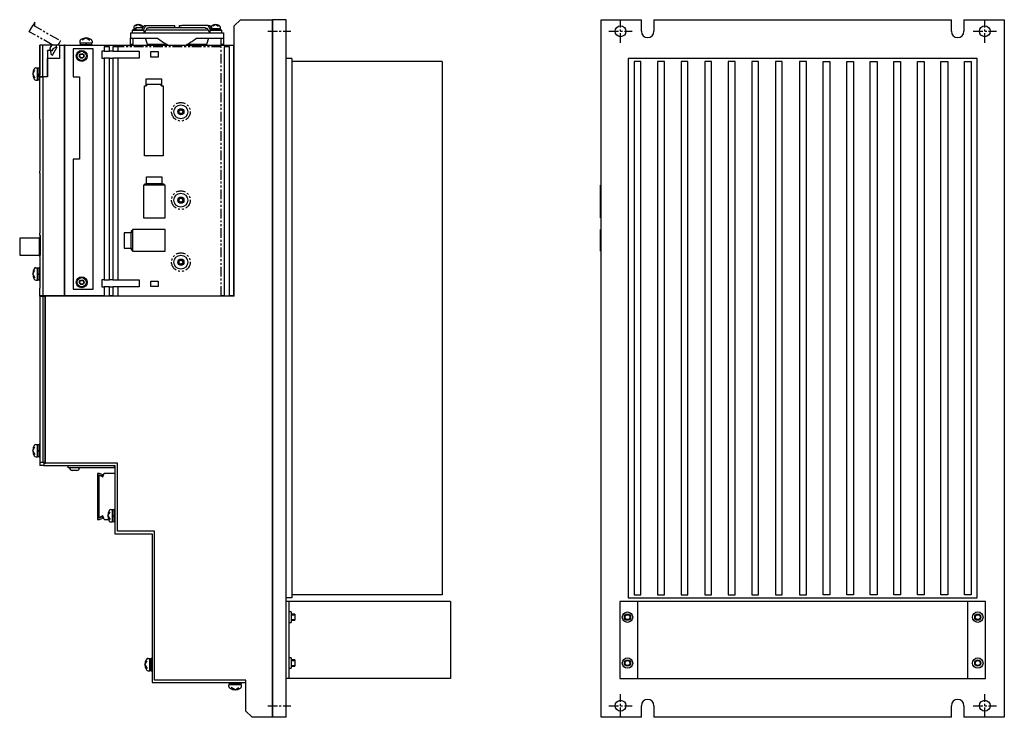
# Model space of a CAD drawing. Extents: x -606 to 1162, y -855 to 441.
# Tile 3 of 4: x 527 to 1162, y -442 to 8. Entities that reach past the tile are written whole.
import ezdxf

# ---------------------------------------------------------------- set-up
doc = ezdxf.new("R2010")
doc.units = 0
doc.linetypes.add('CENTER', pattern=[2, 1.25, -0.25, 0.25, -0.25])
doc.linetypes.add('PHANTOM', pattern=[2.5, 1.25, -0.25, 0.25, -0.25, 0.25, -0.25])
for name, color, linetype in [('CENTER', 6, 'CENTER'), ('OUTLINE', 7, 'CONTINUOUS'), ('PHANTOM', 3, 'PHANTOM'), ('THIN_LINE', 6, 'CONTINUOUS')]:
    doc.layers.add(name, color=color, linetype=linetype)

msp = doc.modelspace()

# ---------------------------------------------------------------- linework, layer by layer
at = {"layer": 'CENTER', "ltscale": 5}
for p, q in [((914.15, -7.5), (914.15, 7.5)), ((1149.15, -7.5), (1149.15, 7.5)), ((686.5, 0), (701.5, 0)), ((906.65, 0), (921.65, 0)), ((1141.65, 0), (1156.65, 0)), ((914.15, -442.5), (914.15, -427.5)), ((1149.15, -442.5), (1149.15, -427.5)), ((686.5, -435), (701.5, -435)), ((906.65, -435), (921.65, -435)), ((1141.65, -435), (1156.65, -435))]:
    msp.add_line(p, q, dxfattribs=at)
at = {"layer": 'OUTLINE'}
for p, q in [((668.9, 7.5), (664.9, 3.5)), ((668.9, 7.5), (689.3, 7.5)), ((689.3, 7.5), (689.3, -442.5)), ((689.3, 7.3), (689.5, 7.3)), ((698.5, 7.5), (689.5, 7.5)), ((689.5, 7.5), (689.5, -442.5)), ((698.5, -442.5), (698.5, 7.5)), ((901.65, 7.5), (927.65, 7.5)), ((901.65, -442.5), (901.65, 7.5)), ((927.65, 0), (927.65, 7.5)), ((935.65, 7.5), (1127.65, 7.5)), ((935.65, 7.5), (935.65, 0)), ((1127.65, 0), (1127.65, 7.5)), ((1135.65, 7.5), (1161.65, 7.5)), ((1135.65, 7.5), (1135.65, 0)), ((1161.65, 7.5), (1161.65, -442.5)), ((599.1, 0.7), (606.9, 0.7)), ((599.1, 0.7), (599.1, -0.9)), ((599.5, 1.2), (601.4, 1.2)), ((599.5, 1.2), (599.5, 0.7)), ((600.05, 1.9), (601.4, 1.9)), ((600.05, 1.9), (600.05, 1.2)), ((600.2, 2.87), (600.2, 1.9)), ((603, 4.3), (601.2, 3.22)), ((601.4, 2.5), (606.13, 2.5)), ((601.4, 2.5), (601.4, 0.9)), ((601.4, 0.9), (605.34, 0.9)), ((603, 4.3), (604.8, 3.22)), ((605.24, 0.7), (606.72, 3.7)), ((605.8, 2.87), (605.8, 2.5)), ((606.37, 0.7), (607.86, 3.7)), ((606.72, 3.7), (607.86, 3.7)), ((606.9, -0.9), (606.9, 0.7)), ((608.45, 2.1), (606.96, -0.9)), ((607.85, 0.9), (648.15, 0.9)), ((607.86, 3.7), (624.99, 3.7)), ((609.77, 2.1), (608.45, 2.1)), ((609.77, 2.5), (646.23, 2.5)), ((609.77, 2.5), (609.77, 2.1)), ((624.99, 3.7), (626.7, 3.7)), ((626.7, 2.5), (626.7, 3.7)), ((629.3, 3.7), (631.01, 3.7)), ((629.3, 3.7), (629.3, 2.5)), ((648.14, 3.7), (631.01, 3.7)), ((646.23, 2.1), (646.23, 2.5)), ((646.23, 2.1), (647.55, 2.1)), ((647.55, 2.1), (649.04, -0.9)), ((648.14, 3.7), (649.28, 3.7)), ((649.5, 0.96), (648.14, 3.7)), ((649.1, 0.7), (656.9, 0.7)), ((649.1, 0.7), (649.1, -0.9)), ((650.17, 1.9), (649.28, 3.7)), ((649.5, 1.2), (656.5, 1.2)), ((649.5, 1.2), (649.5, 0.7)), ((649.87, 2.5), (650.2, 2.5)), ((650.05, 1.9), (655.95, 1.9)), ((650.05, 1.9), (650.05, 1.2)), ((650.2, 2.87), (650.2, 1.9)), ((653, 4.3), (651.2, 3.22)), ((653.2, 1.9), (652.8, 1.2)), ((653, 4.3), (654.8, 3.22)), ((655.8, 2.87), (655.8, 1.9)), ((655.95, 1.2), (655.95, 1.9)), ((656.5, 0.7), (656.5, 1.2)), ((656.9, -0.9), (656.9, 0.7)), ((664.9, -170.9), (664.9, 3.5)), ((569.3, -4.3), (566.83, -5.77)), ((569.3, -4.3), (571.77, -5.77)), ((598, -0.9), (603, -0.9)), ((598, -0.9), (598, -4.4)), ((598, -8.4), (598, -4.4)), ((598, -4.4), (603, -4.4)), ((599.5, -4.4), (599.5, -8.9)), ((603, -0.9), (653, -0.9)), ((603, -4.4), (615.5, -4.4)), ((608.94, -8.4), (607.63, -4.4)), ((640.5, -4.4), (653, -4.4)), ((648.37, -4.4), (647.06, -8.4)), ((653, -0.9), (658, -0.9)), ((653, -4.4), (658, -4.4)), ((656.5, -8.9), (656.5, -4.4)), ((658, -0.9), (658, -4.4)), ((658, -4.4), (658, -8.4)), ((544.5, -8.9), (539.5, -8.9)), ((539.5, -8.9), (539.5, -28.19)), ((541.5, -8.9), (539.5, -8.9)), ((539.5, -29.35), (539.5, -8.9)), ((541.5, -29.35), (541.5, -8.9)), ((552.1, -8.9), (541.5, -8.9)), ((544.47, -12.37), (544.47, -29.35)), ((547, -12.37), (544.47, -12.37)), ((544.5, -12.9), (544.5, -12.37)), ((550.15, -9.9), (547.97, -11.38)), ((547.97, -11.38), (547.97, -11.4)), ((550.15, -9.9), (550.15, -8.9)), ((552.1, -8.9), (555.5, -8.9)), ((552.1, -8.9), (552.1, -17.5)), ((555.7, -8.9), (555.5, -8.9)), ((555.5, -170.7), (555.5, -8.9)), ((555.7, -9.9), (555.5, -9.9)), ((555.7, -8.9), (664.7, -8.9)), ((555.7, -170.7), (555.7, -8.9)), ((561, -11.4), (561, -29.4)), ((574, -11.4), (561, -11.4)), ((565.3, -6.36), (565.3, -7.4)), ((565.3, -7.4), (573.3, -7.4)), ((565.3, -8.4), (573.3, -8.4)), ((565.3, -8.4), (565.3, -8.9)), ((565.5, -7.4), (565.5, -8.4)), ((569.59, -7.4), (569.01, -8.4)), ((573.1, -8.4), (573.1, -7.4)), ((573.3, -6.36), (573.3, -7.4)), ((573.3, -8.9), (573.3, -8.4)), ((574, -166.4), (574, -11.4)), ((581, -9.9), (581, -12.9)), ((584.5, -9.9), (581, -9.9)), ((584.5, -12.9), (584.5, -9.9)), ((586.5, -9.9), (586.5, -12.9)), ((590, -9.9), (586.5, -9.9)), ((590, -12.9), (590, -9.9)), ((598, -8.9), (598, -8.4)), ((599.5, -8.4), (598, -8.4)), ((608.94, -8.4), (608.94, -8.9)), ((621.72, -8.4), (608.94, -8.4)), ((621.72, -8.4), (621.72, -8.9)), ((647.06, -8.4), (634.28, -8.4)), ((634.28, -8.9), (634.28, -8.4)), ((647.06, -8.4), (647.06, -8.9)), ((658, -8.4), (656.5, -8.4)), ((658, -8.4), (658, -8.9)), ((658.4, -9.9), (658.4, -170.7)), ((661.9, -9.9), (658.4, -9.9)), ((661.9, -170.7), (661.9, -9.9)), ((664.9, -8.9), (664.7, -8.9)), ((664.7, -170.7), (664.7, -8.9)), ((664.7, -9.9), (664.9, -9.9)), ((544.47, -12.9), (544.5, -12.9)), ((552.1, -17.5), (544.5, -17.5)), ((544.5, -29.4), (544.5, -17.5)), ((579.5, -12.9), (579.5, -17.4)), ((581, -12.9), (579.5, -12.9)), ((579.5, -17.4), (581, -17.4)), ((581, -12.9), (584.5, -12.9)), ((584.5, -17.4), (581, -17.4)), ((581, -17.4), (581, -160.4)), ((586.5, -12.9), (584.5, -12.9)), ((584.5, -17.4), (586.5, -17.4)), ((584.5, -160.4), (584.5, -17.4)), ((586.5, -12.9), (603.5, -12.9)), ((603.5, -17.4), (586.5, -17.4)), ((586.5, -17.4), (586.5, -160.4)), ((590, -160.4), (590, -17.4)), ((603.5, -12.9), (603.5, -17.4)), ((611.2, -16.7), (611.2, -13.1)), ((611.2, -13.1), (615.8, -13.1)), ((615.8, -16.7), (611.2, -16.7)), ((615.8, -13.1), (615.8, -16.7)), ((702, -17.5), (698.5, -17.5)), ((702, -17.5), (702, -365.5)), ((919.15, -17.5), (919.15, -365.5)), ((1144.15, -17.5), (919.15, -17.5)), ((1144.15, -365.5), (1144.15, -17.5)), ((534.9, -27.5), (536.37, -25.03)), ((536.96, -23.5), (538, -23.5)), ((538, -27.5), (538, -23.5)), ((539, -23.7), (538, -23.7)), ((539, -27.5), (539, -23.5)), ((539.5, -23.5), (539, -23.5)), ((799, -19.5), (702, -19.5)), ((799, -19.5), (799, -363.5)), ((927.25, -19.5), (922.85, -19.5)), ((922.85, -19.5), (922.85, -363.5)), ((927.25, -363.5), (927.25, -19.5)), ((942.45, -19.5), (938.05, -19.5)), ((938.05, -19.5), (938.05, -363.5)), ((942.45, -363.5), (942.45, -19.5)), ((957.65, -19.5), (953.25, -19.5)), ((953.25, -19.5), (953.25, -363.5)), ((957.65, -363.5), (957.65, -19.5)), ((972.85, -19.5), (968.45, -19.5)), ((968.45, -19.5), (968.45, -363.5)), ((972.85, -363.5), (972.85, -19.5)), ((988.05, -19.5), (983.65, -19.5)), ((983.65, -19.5), (983.65, -363.5)), ((988.05, -363.5), (988.05, -19.5)), ((1003.25, -19.5), (998.85, -19.5)), ((998.85, -19.5), (998.85, -363.5)), ((1003.25, -363.5), (1003.25, -19.5)), ((1018.45, -19.5), (1014.05, -19.5)), ((1014.05, -19.5), (1014.05, -363.5)), ((1018.45, -363.5), (1018.45, -19.5)), ((1034.05, -19.5), (1029.65, -19.5)), ((1029.65, -19.5), (1029.65, -363.5)), ((1034.05, -363.5), (1034.05, -19.5)), ((1044.85, -19.5), (1049.25, -19.5)), ((1044.85, -363.5), (1044.85, -19.5)), ((1049.25, -19.5), (1049.25, -363.5)), ((1060.05, -19.5), (1064.45, -19.5)), ((1060.05, -363.5), (1060.05, -19.5)), ((1064.45, -19.5), (1064.45, -363.5)), ((1075.25, -19.5), (1079.65, -19.5)), ((1075.25, -363.5), (1075.25, -19.5)), ((1079.65, -19.5), (1079.65, -363.5)), ((1090.45, -19.5), (1094.85, -19.5)), ((1090.45, -363.5), (1090.45, -19.5)), ((1094.85, -19.5), (1094.85, -363.5)), ((1105.65, -19.5), (1110.05, -19.5)), ((1105.65, -363.5), (1105.65, -19.5)), ((1110.05, -19.5), (1110.05, -363.5)), ((1120.85, -19.5), (1125.25, -19.5)), ((1120.85, -363.5), (1120.85, -19.5)), ((1125.25, -19.5), (1125.25, -363.5)), ((1136.05, -19.5), (1140.45, -19.5)), ((1136.05, -363.5), (1136.05, -19.5)), ((1140.45, -19.5), (1140.45, -363.5)), ((1161.75, -20.4), (1161.65, -20.4)), ((1161.75, -20.4), (1161.75, -114.4)), ((534.9, -27.5), (536.37, -29.97)), ((536.96, -31.5), (538, -31.5)), ((539.5, -29.35), (537.5, -29.35)), ((538, -27.79), (539, -27.21)), ((538, -29), (538, -27.5)), ((538, -31.5), (538, -29.35)), ((538, -31.3), (539, -31.3)), ((539, -28.43), (539, -27.5)), ((539, -31.5), (539, -29.35)), ((539, -31.5), (539.5, -31.5)), ((539.5, -29.35), (539.5, -29.4)), ((541.5, -29.35), (539.5, -29.35)), ((539.5, -29.4), (541.5, -29.4)), ((539.5, -56.75), (539.5, -29.4)), ((544.47, -29.35), (541.5, -29.35)), ((544.5, -29.4), (541.5, -29.4)), ((541.5, -29.4), (541.5, -170.7)), ((541.8, -29.4), (541.8, -29.35)), ((543.2, -29.35), (543.2, -29.4)), ((561, -29.4), (565, -29.4)), ((565, -29.4), (565, -82.4)), ((608, -35.23), (608, -30.7)), ((608, -30.7), (618, -30.7)), ((618, -30.7), (618, -35.23)), ((606.94, -35.23), (608, -35.23)), ((606.94, -80.3), (606.94, -35.23)), ((608.3, -35.23), (608, -35.23)), ((608.3, -34.3), (608.3, -35.23)), ((617.7, -34.3), (608.3, -34.3)), ((617.7, -35.23), (617.7, -34.3)), ((618, -35.23), (617.7, -35.23)), ((618, -35.23), (619.06, -35.23)), ((619.06, -35.23), (619.06, -80.3)), ((539.5, -56.75), (539.5, -90.2)), ((539.62, -56.75), (539.5, -56.75)), ((539.62, -90.2), (539.62, -56.75)), ((561, -82.4), (561, -166.4)), ((565, -82.4), (561, -82.4)), ((619.06, -80.3), (606.94, -80.3)), ((539.5, -90.2), (539.62, -90.2)), ((539.5, -91.5), (539.5, -90.2)), ((539.5, -91.5), (539.5, -130.3)), ((539.62, -91.5), (539.5, -91.5)), ((539.62, -130.3), (539.62, -91.5)), ((608.3, -98.33), (608.3, -93.8)), ((608.3, -93.8), (618.3, -93.8)), ((618.3, -93.8), (618.3, -98.33)), ((620.3, -99.3), (606.3, -99.3)), ((606.3, -99.3), (606.3, -120.4)), ((607.2, -98.33), (608.3, -98.33)), ((607.2, -99.3), (607.2, -98.33)), ((618.3, -98.33), (608.3, -98.33)), ((618.3, -98.33), (619.4, -98.33)), ((619.4, -98.33), (619.4, -99.3)), ((620.3, -120.4), (620.3, -99.3)), ((901.15, -120.4), (901.15, -99.3)), ((901.65, -99.3), (901.15, -99.3)), ((606.3, -120.4), (620.3, -120.4)), ((901.65, -120.4), (901.15, -120.4)), ((1161.75, -114.4), (1161.65, -114.4)), ((539.3, -133.33), (526.5, -133.33)), ((526.5, -133.33), (526.5, -144.33)), ((539.3, -144.33), (539.3, -133.33)), ((539.5, -130.3), (539.62, -130.3)), ((539.5, -131.55), (539.5, -130.3)), ((539.5, -131.55), (539.5, -135.18)), ((539.8, -131.55), (539.5, -131.55)), ((539.8, -131.55), (539.8, -144.65)), ((598.33, -129.9), (593.8, -129.9)), ((593.8, -129.9), (593.8, -139.9)), ((598.33, -128.8), (598.33, -129.9)), ((599.3, -128.8), (598.33, -128.8)), ((598.33, -139.9), (598.33, -129.9)), ((620.4, -127.9), (599.3, -127.9)), ((599.3, -127.9), (599.3, -141.9)), ((620.4, -141.9), (620.4, -127.9)), ((901.15, -141.9), (901.15, -127.9)), ((901.65, -127.9), (901.15, -127.9)), ((539.8, -135.18), (539.3, -135.18)), ((526.5, -144.33), (539.3, -144.33)), ((539.8, -141.48), (539.3, -141.48)), ((539.8, -142.48), (539.3, -142.48)), ((539.5, -142.48), (539.5, -144.65)), ((539.5, -144.65), (539.8, -144.65)), ((539.5, -145.3), (539.5, -144.65)), ((539.5, -145.3), (539.5, -165.65)), ((539.69, -145.3), (539.5, -145.3)), ((539.69, -165.65), (539.69, -145.3)), ((593.8, -139.9), (598.33, -139.9)), ((598.33, -139.9), (598.33, -141)), ((598.33, -141), (599.3, -141)), ((599.3, -141.9), (620.4, -141.9)), ((901.65, -141.9), (901.15, -141.9)), ((534.9, -156.5), (536.37, -154.03)), ((534.9, -156.5), (536.37, -158.97)), ((536.96, -152.5), (538, -152.5)), ((538, -156.5), (538, -152.5)), ((539, -152.7), (538, -152.7)), ((538, -156.79), (539, -156.21)), ((538, -160.5), (538, -156.5)), ((539, -156.5), (539, -152.5)), ((539.5, -152.5), (539, -152.5)), ((539, -160.5), (539, -156.5)), ((536.96, -160.5), (538, -160.5)), ((538, -160.3), (539, -160.3)), ((539, -160.5), (539.5, -160.5)), ((579.5, -160.4), (579.5, -164.9)), ((581, -160.4), (579.5, -160.4)), ((579.5, -164.9), (581, -164.9)), ((581, -160.4), (584.5, -160.4)), ((584.5, -164.9), (581, -164.9)), ((581, -164.9), (581, -170.7)), ((586.5, -160.4), (584.5, -160.4)), ((584.5, -164.9), (586.5, -164.9)), ((584.5, -170.7), (584.5, -164.9)), ((586.5, -160.4), (603.5, -160.4)), ((603.5, -164.9), (586.5, -164.9)), ((586.5, -164.9), (586.5, -170.7)), ((590, -170.7), (590, -164.9)), ((603.5, -160.4), (603.5, -164.9)), ((611.2, -164.7), (611.2, -161.1)), ((611.2, -161.1), (615.8, -161.1)), ((615.8, -164.7), (611.2, -164.7)), ((615.8, -161.1), (615.8, -164.7)), ((539.5, -165.65), (539.69, -165.65)), ((539.5, -170.7), (539.5, -165.65)), ((539.5, -170.9), (539.5, -170.7)), ((541.5, -170.7), (539.5, -170.7)), ((539.5, -170.9), (541.35, -170.9)), ((539.5, -170.9), (539.5, -278)), ((540.5, -170.9), (540.5, -170.7)), ((541.35, -170.9), (542.47, -170.9)), ((541.35, -170.9), (541.35, -278)), ((555.5, -170.7), (541.5, -170.7)), ((541.67, -170.7), (541.67, -170.9)), ((542.47, -170.9), (542.47, -170.7)), ((542.81, -170.7), (542.81, -278)), ((543.1, -170.7), (543.1, -170.9)), ((664.9, -170.9), (543.1, -170.9)), ((543.1, -278.5), (543.1, -170.9)), ((581, -170.7), (555.7, -170.7)), ((561, -166.4), (574, -166.4)), ((581, -170.7), (584.5, -170.7)), ((586.5, -170.7), (584.5, -170.7)), ((586.5, -170.7), (590, -170.7)), ((658.4, -170.7), (656.4, -170.7)), ((658.4, -170.7), (661.9, -170.7)), ((664.7, -170.7), (661.9, -170.7)), ((536.96, -266.5), (538, -266.5)), ((538, -270.5), (538, -266.5)), ((539, -266.7), (538, -266.7)), ((539, -270.5), (539, -266.5)), ((539.5, -266.5), (539, -266.5)), ((534.9, -270.5), (536.37, -268.03)), ((534.9, -270.5), (536.37, -272.97)), ((538, -270.79), (539, -270.21)), ((538, -274.5), (538, -270.5)), ((539, -274.5), (539, -270.5)), ((536.96, -274.5), (538, -274.5)), ((538, -274.3), (539, -274.3)), ((539, -274.5), (539.5, -274.5)), ((539.5, -278), (539.5, -280.1)), ((539.5, -278), (541.35, -278)), ((541.35, -278), (542.81, -278)), ((542, -278.5), (543.1, -278.5)), ((542, -278.5), (542, -280.1)), ((542.81, -278), (543.1, -278)), ((589.5, -278.5), (543.1, -278.5)), ((589.5, -322.5), (589.5, -278.5)), ((542, -280.1), (539.5, -280.1)), ((542, -280.1), (587.9, -280.1)), ((557.7, -281.6), (557.7, -280.1)), ((587.7, -281.6), (557.7, -281.6)), ((563.4, -283.3), (560.4, -283.3)), ((576.8, -285.2), (576.8, -314.8)), ((577.95, -285.2), (576.8, -285.2)), ((580.08, -286), (577.95, -285.2)), ((580.1, -287.44), (581.1, -285)), ((581.1, -285), (587.9, -285)), ((587.7, -281.6), (587.7, -280.1)), ((587.9, -280.1), (587.9, -324.1)), ((577.6, -286), (577.6, -314)), ((577.6, -286), (580.1, -287.44)), ((577.6, -286), (577.8, -286)), ((577.6, -314), (577.6, -286)), ((577.8, -286), (579.8, -286.75)), ((579.8, -286.75), (580.08, -286)), ((583.3, -312.5), (584.77, -310.03)), ((585.36, -308.5), (586.4, -308.5)), ((586.4, -312.5), (586.4, -308.5)), ((587.4, -308.7), (586.4, -308.7)), ((587.4, -312.5), (587.4, -308.5)), ((587.9, -308.5), (587.4, -308.5)), ((576.8, -314.8), (577.95, -314.8)), ((580.1, -312.56), (577.6, -314)), ((577.8, -314), (577.6, -314)), ((579.8, -313.25), (577.8, -314)), ((577.95, -314.8), (580.08, -314)), ((580.08, -314), (579.8, -313.25)), ((581.1, -315), (580.1, -312.56)), ((581.1, -315), (583.8, -315)), ((583.3, -312.5), (584.77, -314.97)), ((585.36, -316.5), (586.4, -316.5)), ((586.4, -312.79), (587.4, -312.21)), ((586.4, -316.5), (586.4, -312.5)), ((586.4, -316.3), (587.4, -316.3)), ((587.4, -316.5), (587.4, -312.5)), ((587.4, -316.5), (587.9, -316.5)), ((613.5, -322.5), (589.5, -322.5)), ((613.5, -418.5), (613.5, -322.5)), ((587.9, -324.1), (611.9, -324.1)), ((611.9, -324.1), (611.9, -420.1)), ((702, -365.5), (698.5, -365.5)), ((700.1, -367.9), (698.5, -367.9)), ((804.5, -367.9), (700.1, -367.9)), ((700.1, -367.9), (700.1, -417.5)), ((799, -363.5), (702, -363.5)), ((804.5, -367.9), (804.5, -417.5)), ((925.05, -367.9), (913.65, -367.9)), ((913.65, -367.9), (913.65, -417.5)), ((919.15, -365.5), (1144.15, -365.5)), ((922.85, -363.5), (927.25, -363.5)), ((1138.25, -367.9), (925.05, -367.9)), ((925.05, -367.9), (925.05, -417.5)), ((938.05, -363.5), (942.45, -363.5)), ((953.25, -363.5), (957.65, -363.5)), ((968.45, -363.5), (972.85, -363.5)), ((983.65, -363.5), (988.05, -363.5)), ((998.85, -363.5), (1003.25, -363.5)), ((1014.05, -363.5), (1018.45, -363.5)), ((1029.65, -363.5), (1034.05, -363.5)), ((1049.25, -363.5), (1044.85, -363.5)), ((1064.45, -363.5), (1060.05, -363.5)), ((1079.65, -363.5), (1075.25, -363.5)), ((1094.85, -363.5), (1090.45, -363.5)), ((1110.05, -363.5), (1105.65, -363.5)), ((1125.25, -363.5), (1120.85, -363.5)), ((1140.45, -363.5), (1136.05, -363.5)), ((1149.65, -367.9), (1138.25, -367.9)), ((1138.25, -417.5), (1138.25, -367.9)), ((1149.65, -417.5), (1149.65, -367.9)), ((701.7, -374.52), (700.1, -374.52)), ((701.7, -374.52), (701.7, -381.27)), ((704, -375.9), (701.7, -375.9)), ((701.7, -379.9), (704, -379.9)), ((704, -375.9), (704, -379.9)), ((700.1, -381.27), (701.7, -381.27)), ((607.3, -408.5), (608.77, -406.03)), ((609.36, -404.5), (610.4, -404.5)), ((610.4, -408.5), (610.4, -404.5)), ((611.4, -404.7), (610.4, -404.7)), ((611.4, -408.5), (611.4, -404.5)), ((611.9, -404.5), (611.4, -404.5)), ((701.7, -404.12), (700.1, -404.12)), ((701.7, -404.12), (701.7, -410.87)), ((704, -405.5), (701.7, -405.5)), ((704, -405.5), (704, -409.5)), ((607.3, -408.5), (608.77, -410.97)), ((609.36, -412.5), (610.4, -412.5)), ((610.4, -408.79), (611.4, -408.21)), ((610.4, -412.5), (610.4, -408.5)), ((610.4, -412.3), (611.4, -412.3)), ((611.4, -412.5), (611.4, -408.5)), ((611.4, -412.5), (611.9, -412.5)), ((700.1, -410.87), (701.7, -410.87)), ((701.7, -409.5), (704, -409.5)), ((672.5, -418.5), (613.5, -418.5)), ((672.5, -438.5), (672.5, -418.5)), ((700.1, -417.5), (698.5, -417.5)), ((804.5, -417.5), (700.1, -417.5)), ((913.65, -417.5), (925.05, -417.5)), ((925.05, -417.5), (1138.25, -417.5)), ((1138.25, -417.5), (1149.65, -417.5)), ((611.9, -420.1), (672.5, -420.1)), ((661.5, -420.1), (661.5, -420.6)), ((669.5, -420.6), (661.5, -420.6)), ((669.5, -421.6), (661.5, -421.6)), ((661.5, -422.64), (661.5, -421.6)), ((661.7, -420.6), (661.7, -421.6)), ((665.5, -424.7), (663.03, -423.23)), ((665.21, -421.6), (665.79, -420.6)), ((665.5, -424.7), (667.97, -423.23)), ((669.3, -421.6), (669.3, -420.6)), ((669.5, -420.6), (669.5, -420.1)), ((669.5, -422.64), (669.5, -421.6)), ((927.65, -442.5), (927.65, -435)), ((935.65, -435), (935.65, -442.5)), ((1127.65, -442.5), (1127.65, -435)), ((1135.65, -435), (1135.65, -442.5)), ((672.5, -438.5), (676.5, -442.5)), ((689.3, -442.5), (676.5, -442.5)), ((689.3, -442.3), (689.5, -442.3)), ((698.5, -442.5), (689.5, -442.5)), ((927.65, -442.5), (901.65, -442.5)), ((1127.65, -442.5), (935.65, -442.5)), ((1161.65, -442.5), (1135.65, -442.5))]:
    msp.add_line(p, q, dxfattribs=at)
for centre, radius in [((914.15, 0), 3.5), ((1149.15, 0), 3.5), ((566.5, -15.9), 3.51), ((566.5, -15.9), 3), ((566.5, -15.9), 1.2), ((630.5, -51.9), 4.5), ((630.5, -51.9), 2), ((630.5, -51.9), 1.2), ((630.5, -108.9), 4.5), ((630.5, -108.9), 2), ((630.5, -108.9), 1.2), ((630.5, -148.9), 4.5), ((630.5, -148.9), 2), ((630.5, -148.9), 1.2), ((566.5, -161.9), 3.51), ((566.5, -161.9), 3), ((566.5, -161.9), 1.2), ((918.65, -377.9), 3.37), ((1144.65, -377.9), 3.38), ((918.65, -377.9), 2), ((1144.65, -377.9), 2), ((918.65, -407.5), 3.37), ((918.65, -407.5), 2), ((1144.65, -407.5), 3.38), ((1144.65, -407.5), 2), ((914.15, -435), 3.5), ((1149.15, -435), 3.5)]:
    msp.add_circle(centre, radius, dxfattribs=at)
for centre, radius, start, end in [((601.2, 2.87), 1, 116.74368, 180), ((603, -0.7), 5, 63.25632, 116.74368), ((604.8, 2.87), 1, 0, 63.25632), ((651.2, 2.87), 1, 116.74368, 180), ((653, -0.7), 5, 63.25632, 116.74368), ((654.8, 2.87), 1, 0, 63.25632), ((931.65, 0), 4, 180, 0), ((1131.65, 0), 4, 180, 0), ((566.6, -6.36), 1.3, 121.28067, 180), ((569.3, -10.8), 6.5, 58.71933, 121.28067), ((572, -6.36), 1.3, 0, 58.71933), ((633.13, 16.18), 27.1, 229.41765, 245.10389), ((622.9, 16.13), 27.04, 294.87854, 310.59992), ((547, -11.4), 1.05, 246.80109, 0), ((547, -11.4), 0.965, 270, 0), ((547, -11.4), 1.05, 0, 4.05918), ((541.4, -27.5), 6.5, 148.71933, 211.28067), ((536.96, -24.8), 1.3, 90, 148.71933), ((536.96, -30.2), 1.3, 211.28067, 270), ((543.55, -37.49), 10.15, 113.52496, 126.59306), ((541.4, -156.5), 6.5, 148.71933, 211.28067), ((536.96, -153.8), 1.3, 90, 148.71933), ((536.96, -159.2), 1.3, 211.28067, 270), ((536.96, -267.8), 1.3, 90, 148.71933), ((541.4, -270.5), 6.5, 148.71933, 211.28067), ((536.96, -273.2), 1.3, 211.28067, 270), ((560.4, -281.6), 1.7, 180, 269.99999), ((563.4, -281.6), 1.7, 270.00001, 0), ((589.8, -312.5), 6.5, 148.71933, 211.28067), ((585.36, -309.8), 1.3, 90, 148.71933), ((585.36, -315.2), 1.3, 211.28067, 270), ((613.8, -408.5), 6.5, 148.71933, 211.28067), ((609.36, -405.8), 1.3, 90, 148.71933), ((609.36, -411.2), 1.3, 211.28067, 270), ((662.8, -422.64), 1.3, 180, 238.71933), ((665.5, -418.2), 6.5, 238.71933, 301.28067), ((668.2, -422.64), 1.3, 301.28067, 0), ((931.65, -435), 4, 0, 180), ((1131.65, -435), 4, 0, 180)]:
    msp.add_arc(centre, radius, start, end, dxfattribs=at)
at = {"layer": 'PHANTOM', "ltscale": 5}
for p, q in [((532.72, -0.23), (534.21, 2.33)), ((534.21, 2.33), (535.21, 4.07)), ((536.2, 5.8), (535.21, 4.07)), ((535.21, 4.07), (552.91, -6.16)), ((547.43, -8.72), (532.72, -0.23)), ((551.91, -7.89), (552.91, -6.16)), ((546.16, -10.92), (547.43, -8.72)), ((546.72, -14.88), (546.53, -12.25)), ((547.59, -15.38), (551.91, -7.89)), ((656.4, -9.9), (590, -9.9)), ((656.4, -170.7), (656.4, -9.9)), ((546.72, -14.88), (547.59, -15.38)), ((590, -170.7), (656.4, -170.7))]:
    msp.add_line(p, q, dxfattribs=at)
for centre in [(630.5, -51.9), (630.5, -108.9), (630.5, -148.9)]:
    msp.add_circle(centre, 6, dxfattribs=at)
for centre, radius, start, end in [((526.13, 4.63), 10.15, 353.52496, 6.59306), ((547, -11.4), 0.965, 150, 240)]:
    msp.add_arc(centre, radius, start, end, dxfattribs=at)
at = {"layer": 'THIN_LINE'}
for p, q in [((701.7, -376.3), (704, -376.3)), ((701.7, -379.5), (704, -379.5)), ((701.7, -405.9), (704, -405.9)), ((701.7, -409.1), (704, -409.1))]:
    msp.add_line(p, q, dxfattribs=at)
for centre, radius in [((566.5, -15.9), 1.5), ((630.5, -51.9), 1.5), ((630.5, -108.9), 1.5), ((630.5, -148.9), 1.5), ((566.5, -161.9), 1.5), ((918.65, -377.9), 1.6), ((1144.65, -377.9), 1.6), ((918.65, -407.5), 1.6), ((1144.65, -407.5), 1.6)]:
    msp.add_circle(centre, radius, dxfattribs=at)

doc.saveas('drawing.dxf')
